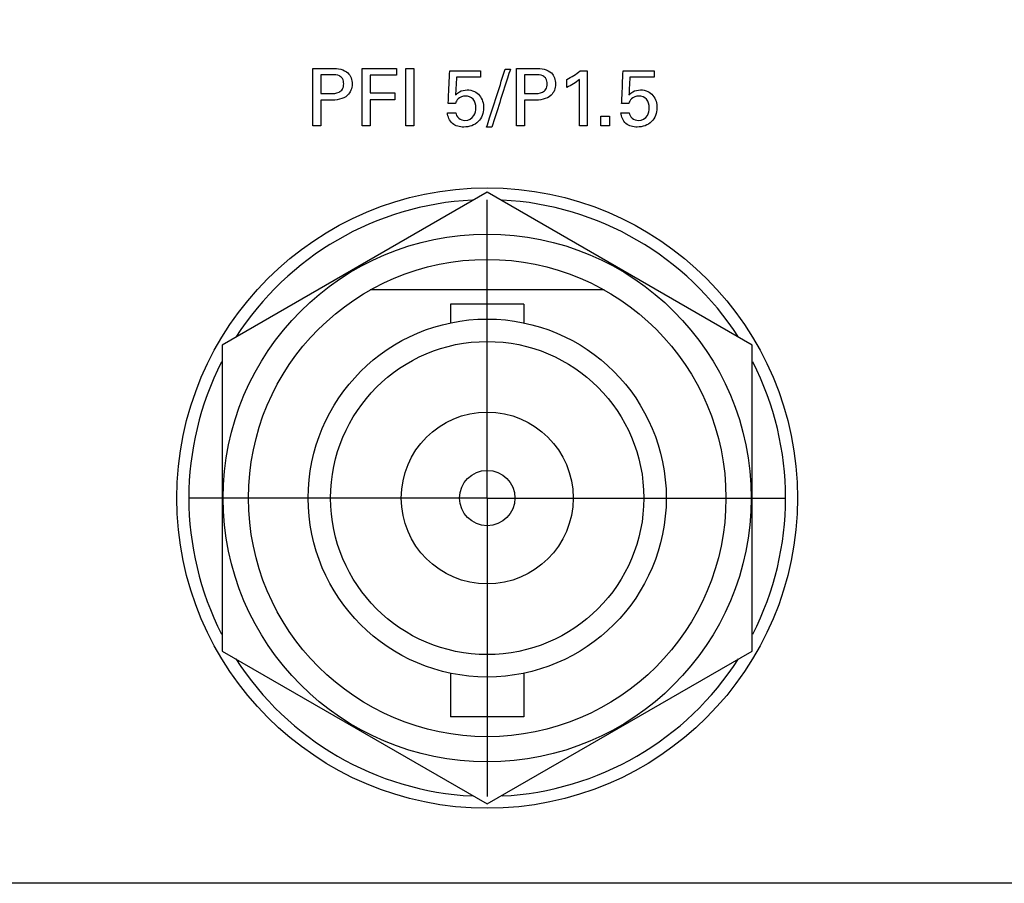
# Model space of a CAD drawing. Header units: inches. Extents: x 0 to 34, y 0 to 22.
# Tile 77 of 119: x 14.1 to 15.1, y 16.6 to 17.5. Entities that reach past the tile are written whole.
import ezdxf

# ---------------------------------------------------------------- set-up
doc = ezdxf.new("R2010")
doc.units = ezdxf.units.IN
doc.header["$LTSCALE"] = 1.87
doc.header["$MEASUREMENT"] = 0
doc.linetypes.add('CENTER', pattern=[0.6, 0.375, -0.075, 0.075, -0.075])
doc.layers.get('0').update_dxf_attribs({"linetype": 'CONTINUOUS'})
for name, color, linetype in [('DATUMCURVES', 7, 'CONTINUOUS'), ('DEFAULT_1', 7, 'CENTER'), ('DIMENSIONS', 7, 'CONTINUOUS')]:
    doc.layers.add(name, color=color, linetype=linetype)
doc.styles.get("Standard").update_dxf_attribs({"font": 'txt', "width": 0.8})
doc.dimstyles.new('DIMSTYLE_1', dxfattribs={"dimtxt": 0.125, "dimasz": 0.18, "dimexe": 0.18, "dimexo": 0.0625, "dimgap": 0.09, "dimtad": 0, "dimtih": 1, "dimtoh": 1, "dimdec": 3, "dimzin": 4, "dimdsep": 46, "dimtxsty": 'STANDARD', "dimblk": '_FILLED', "dimblk1": '_FILLED', "dimblk2": '_FILLED', "dimcen": 0.09, "dimadec": 0, "dimazin": 0, "dimtp": 0.001, "dimtm": 0.001, "dimtfac": 1, "dimtdec": 3, "dimtofl": 0, "dimtmove": 0, "dimatfit": 3, "dimldrblk": '_FILLED', "dimfxl": 1, "dimtolj": 1, "dimtzin": 4, "dimarcsym": 0})

# ---------------------------------------------------------------- blocks, each defined once
blk = doc.blocks.new('_FILLED')
at = {"color": 0, "linetype": 'BYBLOCK'}
blk.add_solid([(0, 0), (-1, 0.1736), (-1, -0.1736)], dxfattribs=at)
blk = doc.blocks.new('*D5')
at = {"layer": 'DIMENSIONS', "color": 2, "linetype": 'CONTINUOUS'}
for p, q in [((16.3262, 18.2109), (16.3262, 20.5414)), ((17.6245, 17.3609), (17.6245, 20.5414)), ((16.3262, 20.4164), (15.6819, 20.4164)), ((17.6245, 20.4164), (17.9845, 20.4164))]:
    blk.add_line(p, q, dxfattribs=at)
at = {"layer": 'DIMENSIONS', "color": 2, "linetype": 'CONTINUOUS', "xscale": 0.18, "yscale": 0.18, "zscale": 0.18}
blk.add_blockref('_FILLED', (16.3262, 20.4164), dxfattribs=at)
at = {"layer": 'DIMENSIONS', "color": 2, "linetype": 'CONTINUOUS', "xscale": 0.18, "yscale": 0.18, "zscale": 0.18, "rotation": 180}
blk.add_blockref('_FILLED', (17.6245, 20.4164), dxfattribs=at)
at = {"layer": 'DIMENSIONS', "color": 2, "linetype": 'CONTINUOUS', "width": 0.8}
for s, p in [('[', (14.9194, 20.3539)), (']', (15.5194, 20.3539)), ('1.298', (14.2944, 20.3539)), ('32.98', (15.0194, 20.3539))]:
    blk.add_text(s, height=0.125, dxfattribs=at).set_placement(p)

msp = doc.modelspace()

# ---------------------------------------------------------------- linework, layer by layer
at = {"color": 7, "linetype": 'CONTINUOUS'}
for p, q in [((14.5762, 17.3063), (14.2987, 17.1461)), ((14.8537, 17.1461), (14.5762, 17.3063)), ((14.6986, 17.2039), (14.4538, 17.2039)), ((14.5377, 17.1891), (14.5377, 17.1694)), ((14.6147, 17.1891), (14.5377, 17.1891)), ((14.6147, 17.1891), (14.6147, 17.1694)), ((14.2987, 17.1461), (14.2987, 16.8256)), ((14.8537, 16.8256), (14.8537, 17.1461)), ((14.2987, 16.8256), (14.5762, 16.6654)), ((14.5762, 16.6654), (14.8537, 16.8256)), ((14.5377, 16.8024), (14.5377, 16.7566)), ((14.6147, 16.8024), (14.6147, 16.7566)), ((14.6147, 16.7566), (14.5377, 16.7566))]:
    msp.add_line(p, q, dxfattribs=at)
for radius in [0.325, 0.2765, 0.25, 0.1875, 0.164, 0.09, 0.029]:
    msp.add_circle((14.5762, 16.9859), radius, dxfattribs=at)
for start, end in [(92.8821, 147.3645), (32.6355, 87.1179), (152.8684, 207.1316), (332.8684, 27.1316), (212.6355, 267.1179), (272.8821, 327.3645)]:
    msp.add_arc((14.5762, 16.9859), 0.3125, start, end, dxfattribs=at)
at = {"layer": 'DATUMCURVES', "color": 40, "linetype": 'CONTINUOUS'}
for points, knots in [([(14.3937, 17.436, 0.8645), (14.3948, 17.436, 0.8645), (14.4015, 17.436, 0.8645), (14.4082, 17.436, 0.8645), (14.4139, 17.436, 0.8645)], [0, 0, 0, 0, 0.15625, 1, 1, 1, 1]), ([(14.3937, 17.3759, 0.8645), (14.3937, 17.379, 0.8645), (14.3937, 17.399, 0.8645), (14.3937, 17.4191, 0.8645), (14.3937, 17.436, 0.8645)], [0, 0, 0, 0, 0.15625, 1, 1, 1, 1]), ([(14.4021, 17.4293, 0.8645), (14.4021, 17.4282, 0.8645), (14.4021, 17.4217, 0.8645), (14.4021, 17.4151, 0.8645), (14.4021, 17.4096, 0.8645)], [0, 0, 0, 0, 0.15625, 1, 1, 1, 1]), ([(14.4139, 17.436, 0.8645), (14.4196, 17.436, 0.8645), (14.4312, 17.4344, 0.8645), (14.4363, 17.4194, 0.8645), (14.4305, 17.4041, 0.8645), (14.4181, 17.4026, 0.8645), (14.4118, 17.4026, 0.8645)], [0, 0, 0, 0, 0.279883, 0.483931, 0.691108, 1, 1, 1, 1]), ([(14.412, 17.4096, 0.8645), (14.415, 17.4096, 0.8645), (14.4199, 17.4097, 0.8645), (14.4253, 17.4141, 0.8645), (14.4262, 17.4197, 0.8645), (14.4254, 17.4252, 0.8645), (14.4206, 17.4293, 0.8645), (14.4163, 17.4293, 0.8645), (14.4137, 17.4293, 0.8645)], [0, 0, 0, 0, 0.244769, 0.369269, 0.527844, 0.677836, 0.791049, 1, 1, 1, 1]), ([(14.4452, 17.436, 0.8645), (14.4471, 17.436, 0.8645), (14.459, 17.436, 0.8645), (14.471, 17.436, 0.8645), (14.4811, 17.436, 0.8645)], [0, 0, 0, 0, 0.15625, 1, 1, 1, 1]), ([(14.4452, 17.3759, 0.8645), (14.4452, 17.379, 0.8645), (14.4452, 17.399, 0.8645), (14.4452, 17.4191, 0.8645), (14.4452, 17.436, 0.8645)], [0, 0, 0, 0, 0.15625, 1, 1, 1, 1]), ([(14.4811, 17.4289, 0.8645), (14.4796, 17.4289, 0.8645), (14.4705, 17.4289, 0.8645), (14.4614, 17.4289, 0.8645), (14.4537, 17.4289, 0.8645)], [0, 0, 0, 0, 0.15625, 1, 1, 1, 1]), ([(14.4537, 17.4289, 0.8645), (14.4537, 17.428, 0.8645), (14.4537, 17.4217, 0.8645), (14.4537, 17.4155, 0.8645), (14.4537, 17.4102, 0.8645)], [0, 0, 0, 0, 0.15625, 1, 1, 1, 1]), ([(14.491, 17.3759, 0.8645), (14.491, 17.379, 0.8645), (14.491, 17.399, 0.8645), (14.491, 17.4191, 0.8645), (14.491, 17.436, 0.8645)], [0, 0, 0, 0, 0.15625, 1, 1, 1, 1]), ([(14.4993, 17.436, 0.8645), (14.4993, 17.4329, 0.8645), (14.4993, 17.4128, 0.8645), (14.4993, 17.3928, 0.8645), (14.4993, 17.3759, 0.8645)], [0, 0, 0, 0, 0.15625, 1, 1, 1, 1]), ([(14.5354, 17.3992, 0.8645), (14.5355, 17.401, 0.8645), (14.536, 17.4124, 0.8645), (14.5365, 17.4239, 0.8645), (14.5369, 17.4335, 0.8645)], [0, 0, 0, 0, 0.15625, 1, 1, 1, 1]), ([(14.5369, 17.4335, 0.8645), (14.5386, 17.4335, 0.8645), (14.5494, 17.4335, 0.8645), (14.5602, 17.4335, 0.8645), (14.5693, 17.4335, 0.8645)], [0, 0, 0, 0, 0.15625, 1, 1, 1, 1]), ([(14.5441, 17.4268, 0.8645), (14.544, 17.4258, 0.8645), (14.5436, 17.4196, 0.8645), (14.5433, 17.4134, 0.8645), (14.543, 17.4081, 0.8645)], [0, 0, 0, 0, 0.15625, 1, 1, 1, 1]), ([(14.5693, 17.4268, 0.8645), (14.568, 17.4268, 0.8645), (14.5596, 17.4268, 0.8645), (14.5512, 17.4268, 0.8645), (14.5441, 17.4268, 0.8645)], [0, 0, 0, 0, 0.15625, 1, 1, 1, 1]), ([(14.5756, 17.3745, 0.8645), (14.5766, 17.3777, 0.8645), (14.5831, 17.3979, 0.8645), (14.5896, 17.4182, 0.8645), (14.5951, 17.4353, 0.8645)], [0, 0, 0, 0, 0.15625, 1, 1, 1, 1]), ([(14.6005, 17.4353, 0.8645), (14.5995, 17.4321, 0.8645), (14.593, 17.4119, 0.8645), (14.5865, 17.3916, 0.8645), (14.5811, 17.3745, 0.8645)], [0, 0, 0, 0, 0.15625, 1, 1, 1, 1]), ([(14.6068, 17.436, 0.8645), (14.6079, 17.436, 0.8645), (14.6146, 17.436, 0.8645), (14.6213, 17.436, 0.8645), (14.627, 17.436, 0.8645)], [0, 0, 0, 0, 0.15625, 1, 1, 1, 1]), ([(14.6068, 17.3759, 0.8645), (14.6068, 17.379, 0.8645), (14.6068, 17.399, 0.8645), (14.6068, 17.4191, 0.8645), (14.6068, 17.436, 0.8645)], [0, 0, 0, 0, 0.15625, 1, 1, 1, 1]), ([(14.6151, 17.4293, 0.8645), (14.6151, 17.4282, 0.8645), (14.6151, 17.4217, 0.8645), (14.6151, 17.4151, 0.8645), (14.6151, 17.4096, 0.8645)], [0, 0, 0, 0, 0.15625, 1, 1, 1, 1]), ([(14.627, 17.436, 0.8645), (14.6327, 17.436, 0.8645), (14.6442, 17.4344, 0.8645), (14.6494, 17.4194, 0.8645), (14.6435, 17.4041, 0.8645), (14.6312, 17.4026, 0.8645), (14.6249, 17.4026, 0.8645)], [0, 0, 0, 0, 0.279883, 0.483931, 0.691108, 1, 1, 1, 1]), ([(14.6251, 17.4096, 0.8645), (14.6281, 17.4096, 0.8645), (14.633, 17.4097, 0.8645), (14.6384, 17.4141, 0.8645), (14.6393, 17.4197, 0.8645), (14.6385, 17.4252, 0.8645), (14.6337, 17.4293, 0.8645), (14.6294, 17.4293, 0.8645), (14.6268, 17.4293, 0.8645)], [0, 0, 0, 0, 0.244769, 0.369269, 0.527844, 0.677836, 0.791049, 1, 1, 1, 1]), ([(14.681, 17.4335, 0.8645), (14.681, 17.4305, 0.8645), (14.681, 17.4113, 0.8645), (14.681, 17.3921, 0.8645), (14.681, 17.3759, 0.8645)], [0, 0, 0, 0, 0.15625, 1, 1, 1, 1]), ([(14.717, 17.3992, 0.8645), (14.7171, 17.401, 0.8645), (14.7176, 17.4124, 0.8645), (14.7181, 17.4239, 0.8645), (14.7185, 17.4335, 0.8645)], [0, 0, 0, 0, 0.15625, 1, 1, 1, 1]), ([(14.7185, 17.4335, 0.8645), (14.7202, 17.4335, 0.8645), (14.731, 17.4335, 0.8645), (14.7418, 17.4335, 0.8645), (14.7509, 17.4335, 0.8645)], [0, 0, 0, 0, 0.15625, 1, 1, 1, 1]), ([(14.7256, 17.4268, 0.8645), (14.7256, 17.4258, 0.8645), (14.7252, 17.4196, 0.8645), (14.7249, 17.4134, 0.8645), (14.7246, 17.4081, 0.8645)], [0, 0, 0, 0, 0.15625, 1, 1, 1, 1]), ([(14.7509, 17.4268, 0.8645), (14.7496, 17.4268, 0.8645), (14.7412, 17.4268, 0.8645), (14.7327, 17.4268, 0.8645), (14.7256, 17.4268, 0.8645)], [0, 0, 0, 0, 0.15625, 1, 1, 1, 1]), ([(14.673, 17.3759, 0.8645), (14.673, 17.3784, 0.8645), (14.673, 17.3946, 0.8645), (14.673, 17.4108, 0.8645), (14.673, 17.4244, 0.8645)], [0, 0, 0, 0, 0.15625, 1, 1, 1, 1]), ([(14.4537, 17.4102, 0.8645), (14.4551, 17.4102, 0.8645), (14.4637, 17.4102, 0.8645), (14.4722, 17.4102, 0.8645), (14.4795, 17.4102, 0.8645)], [0, 0, 0, 0, 0.15625, 1, 1, 1, 1]), ([(14.543, 17.4081, 0.8645), (14.5442, 17.4094, 0.8645), (14.5477, 17.4124, 0.8645), (14.555, 17.414, 0.8645), (14.5627, 17.4125, 0.8645), (14.5704, 17.4064, 0.8645), (14.574, 17.394, 0.8645), (14.5704, 17.3838, 0.8645), (14.5668, 17.3802, 0.8645)], [0, 0, 0, 0, 0.093555, 0.236771, 0.371911, 0.491187, 0.733626, 1, 1, 1, 1]), ([(14.5643, 17.3946, 0.8645), (14.5643, 17.3978, 0.8645), (14.5628, 17.4046, 0.8645), (14.5535, 17.4081, 0.8645), (14.5456, 17.4053, 0.8645), (14.5435, 17.4009, 0.8645), (14.543, 17.3992, 0.8645)], [0, 0, 0, 0, 0.299911, 0.568403, 0.827708, 1, 1, 1, 1]), ([(14.7246, 17.4081, 0.8645), (14.7258, 17.4094, 0.8645), (14.7293, 17.4124, 0.8645), (14.7366, 17.414, 0.8645), (14.7443, 17.4125, 0.8645), (14.752, 17.4064, 0.8645), (14.7556, 17.394, 0.8645), (14.752, 17.3838, 0.8645), (14.7484, 17.3802, 0.8645)], [0, 0, 0, 0, 0.093535, 0.236815, 0.371934, 0.491185, 0.733623, 1, 1, 1, 1]), ([(14.7459, 17.3946, 0.8645), (14.7459, 17.3978, 0.8645), (14.7444, 17.4046, 0.8645), (14.7351, 17.4081, 0.8645), (14.7272, 17.4053, 0.8645), (14.7251, 17.4009, 0.8645), (14.7246, 17.3992, 0.8645)], [0, 0, 0, 0, 0.299918, 0.568345, 0.827685, 1, 1, 1, 1]), ([(14.4021, 17.4026, 0.8645), (14.4021, 17.4012, 0.8645), (14.4021, 17.3923, 0.8645), (14.4021, 17.3834, 0.8645), (14.4021, 17.3759, 0.8645)], [0, 0, 0, 0, 0.15625, 1, 1, 1, 1]), ([(14.4795, 17.4032, 0.8645), (14.4781, 17.4032, 0.8645), (14.4696, 17.4032, 0.8645), (14.461, 17.4032, 0.8645), (14.4537, 17.4032, 0.8645)], [0, 0, 0, 0, 0.15625, 1, 1, 1, 1]), ([(14.4537, 17.4032, 0.8645), (14.4537, 17.4018, 0.8645), (14.4537, 17.3927, 0.8645), (14.4537, 17.3835, 0.8645), (14.4537, 17.3759, 0.8645)], [0, 0, 0, 0, 0.15625, 1, 1, 1, 1]), ([(14.6151, 17.4026, 0.8645), (14.6151, 17.4012, 0.8645), (14.6151, 17.3923, 0.8645), (14.6151, 17.3834, 0.8645), (14.6151, 17.3759, 0.8645)], [0, 0, 0, 0, 0.15625, 1, 1, 1, 1]), ([(14.5668, 17.3802, 0.8645), (14.5631, 17.3764, 0.8645), (14.553, 17.3731, 0.8645), (14.5387, 17.3766, 0.8645), (14.5348, 17.3854, 0.8645), (14.5346, 17.3895, 0.8645)], [0, 0, 0, 0, 0.392247, 0.698205, 1, 1, 1, 1]), ([(14.5433, 17.3895, 0.8645), (14.5434, 17.3853, 0.8645), (14.5526, 17.3784, 0.8645), (14.5632, 17.3852, 0.8645), (14.5643, 17.3918, 0.8645), (14.5643, 17.3946, 0.8645)], [0, 0, 0, 0, 0.397425, 0.739291, 1, 1, 1, 1]), ([(14.7484, 17.3802, 0.8645), (14.7446, 17.3764, 0.8645), (14.7346, 17.3731, 0.8645), (14.7203, 17.3766, 0.8645), (14.7164, 17.3854, 0.8645), (14.7162, 17.3895, 0.8645)], [0, 0, 0, 0, 0.392344, 0.698214, 1, 1, 1, 1]), ([(14.7249, 17.3895, 0.8645), (14.725, 17.3853, 0.8645), (14.7341, 17.3784, 0.8645), (14.7448, 17.3852, 0.8645), (14.7459, 17.3918, 0.8645), (14.7459, 17.3946, 0.8645)], [0, 0, 0, 0, 0.397507, 0.739286, 1, 1, 1, 1]), ([(16.6977, 16.5823, 0.8645), (16.5018, 16.5823, 0.8645), (15.2485, 16.5823, 0.8645), (13.9952, 16.5823, 0.8645), (12.9377, 16.5823, 0.8645)], [0, 0, 0, 0, 0.15625, 1, 1, 1, 1])]:
    msp.add_open_spline(points, degree=3, knots=knots, dxfattribs=at)
for points in [[(14.4137, 17.4293, 0.8645), (14.4098, 17.4293, 0.8645), (14.4059, 17.4293, 0.8645), (14.4021, 17.4293, 0.8645)], [(14.4811, 17.436, 0.8645), (14.4811, 17.4337, 0.8645), (14.4811, 17.4313, 0.8645), (14.4811, 17.4289, 0.8645)], [(14.491, 17.436, 0.8645), (14.4938, 17.436, 0.8645), (14.4965, 17.436, 0.8645), (14.4993, 17.436, 0.8645)], [(14.5693, 17.4335, 0.8645), (14.5693, 17.4313, 0.8645), (14.5693, 17.429, 0.8645), (14.5693, 17.4268, 0.8645)], [(14.5951, 17.4353, 0.8645), (14.5969, 17.4353, 0.8645), (14.5987, 17.4353, 0.8645), (14.6005, 17.4353, 0.8645)], [(14.6268, 17.4293, 0.8645), (14.6229, 17.4293, 0.8645), (14.619, 17.4293, 0.8645), (14.6151, 17.4293, 0.8645)], [(14.6596, 17.4244, 0.8645), (14.6645, 17.427, 0.8645), (14.6693, 17.4299, 0.8645), (14.6736, 17.4335, 0.8645)], [(14.6736, 17.4335, 0.8645), (14.676, 17.4335, 0.8645), (14.6785, 17.4335, 0.8645), (14.681, 17.4335, 0.8645)], [(14.7509, 17.4335, 0.8645), (14.7509, 17.4313, 0.8645), (14.7509, 17.429, 0.8645), (14.7509, 17.4268, 0.8645)], [(14.673, 17.4244, 0.8645), (14.6689, 17.4211, 0.8645), (14.6643, 17.4183, 0.8645), (14.6596, 17.4161, 0.8645)], [(14.6596, 17.4161, 0.8645), (14.6596, 17.4189, 0.8645), (14.6596, 17.4217, 0.8645), (14.6596, 17.4244, 0.8645)], [(14.4021, 17.4096, 0.8645), (14.4054, 17.4096, 0.8645), (14.4087, 17.4096, 0.8645), (14.412, 17.4096, 0.8645)], [(14.4795, 17.4102, 0.8645), (14.4795, 17.4079, 0.8645), (14.4795, 17.4055, 0.8645), (14.4795, 17.4032, 0.8645)], [(14.6151, 17.4096, 0.8645), (14.6184, 17.4096, 0.8645), (14.6218, 17.4096, 0.8645), (14.6251, 17.4096, 0.8645)], [(14.4118, 17.4026, 0.8645), (14.4086, 17.4026, 0.8645), (14.4053, 17.4026, 0.8645), (14.4021, 17.4026, 0.8645)], [(14.543, 17.3992, 0.8645), (14.5404, 17.3992, 0.8645), (14.5379, 17.3992, 0.8645), (14.5354, 17.3992, 0.8645)], [(14.6249, 17.4026, 0.8645), (14.6216, 17.4026, 0.8645), (14.6184, 17.4026, 0.8645), (14.6151, 17.4026, 0.8645)], [(14.7246, 17.3992, 0.8645), (14.722, 17.3992, 0.8645), (14.7195, 17.3992, 0.8645), (14.717, 17.3992, 0.8645)], [(14.5346, 17.3895, 0.8645), (14.5375, 17.3895, 0.8645), (14.5404, 17.3895, 0.8645), (14.5433, 17.3895, 0.8645)], [(14.6951, 17.3859, 0.8645), (14.6982, 17.3859, 0.8645), (14.7013, 17.3859, 0.8645), (14.7044, 17.3859, 0.8645)], [(14.6951, 17.3759, 0.8645), (14.6951, 17.3792, 0.8645), (14.6951, 17.3825, 0.8645), (14.6951, 17.3859, 0.8645)], [(14.7044, 17.3859, 0.8645), (14.7044, 17.3825, 0.8645), (14.7044, 17.3792, 0.8645), (14.7044, 17.3759, 0.8645)], [(14.7162, 17.3895, 0.8645), (14.7191, 17.3895, 0.8645), (14.722, 17.3895, 0.8645), (14.7249, 17.3895, 0.8645)], [(14.4021, 17.3759, 0.8645), (14.3993, 17.3759, 0.8645), (14.3965, 17.3759, 0.8645), (14.3937, 17.3759, 0.8645)], [(14.4537, 17.3759, 0.8645), (14.4509, 17.3759, 0.8645), (14.4481, 17.3759, 0.8645), (14.4452, 17.3759, 0.8645)], [(14.4993, 17.3759, 0.8645), (14.4965, 17.3759, 0.8645), (14.4938, 17.3759, 0.8645), (14.491, 17.3759, 0.8645)], [(14.6151, 17.3759, 0.8645), (14.6124, 17.3759, 0.8645), (14.6096, 17.3759, 0.8645), (14.6068, 17.3759, 0.8645)], [(14.681, 17.3759, 0.8645), (14.6783, 17.3759, 0.8645), (14.6756, 17.3759, 0.8645), (14.673, 17.3759, 0.8645)], [(14.7044, 17.3759, 0.8645), (14.7013, 17.3759, 0.8645), (14.6982, 17.3759, 0.8645), (14.6951, 17.3759, 0.8645)], [(14.5811, 17.3745, 0.8645), (14.5792, 17.3745, 0.8645), (14.5774, 17.3745, 0.8645), (14.5756, 17.3745, 0.8645)]]:
    msp.add_open_spline(points, degree=3, dxfattribs=at)
at = {"layer": 'DEFAULT_1', "color": 7, "linetype": 'CENTER'}
for q in [(14.5762, 17.2984), (14.2637, 16.9859), (14.5762, 16.6734), (14.8887, 16.9859)]:
    msp.add_line((14.5762, 16.9859), q, dxfattribs=at)

# ---------------------------------------------------------------- dimensions: what is measured, and where the dimension line sits
at = {"layer": 'DIMENSIONS', "color": 2, "linetype": 'CONTINUOUS'}
dim = msp.add_linear_dim(base=(16.3262, 20.4164), p1=(17.6245, 17.3609), p2=(16.3262, 18.2109), angle=180, dimstyle='DIMSTYLE_1', dxfattribs=at)
dim.commit()
dim.dimension.update_dxf_attribs({"geometry": '*D5', "text_midpoint": (14.9569, 20.4164), "dimtype": 160})

doc.saveas('drawing.dxf')
